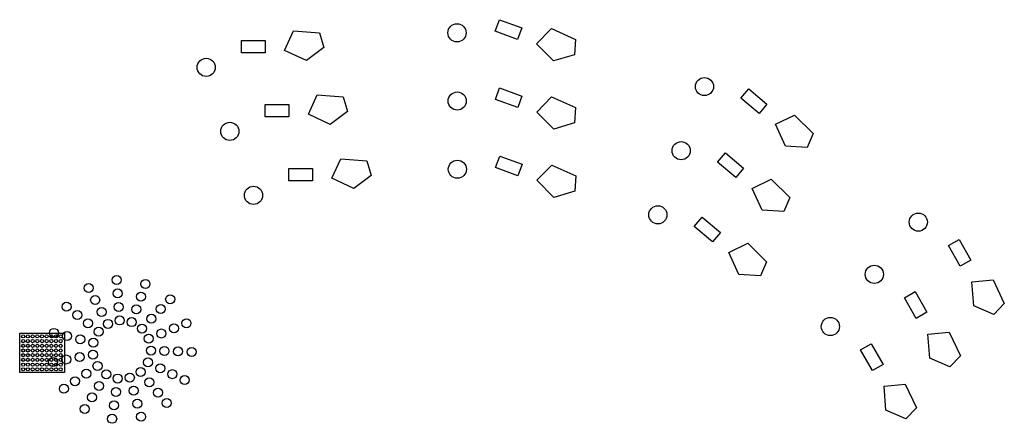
# Model space of a CAD drawing. Header units: millimetres. Extents: x 1424 to 33244, y -808 to 12246.
import ezdxf

# ---------------------------------------------------------------- set-up
doc = ezdxf.new("R2010")
doc.units = ezdxf.units.MM

msp = doc.modelspace()

# ---------------------------------------------------------------- linework, layer by layer
for points in [[(16927, 12246), (17649, 11982), (17513, 11609), (16791, 11873)], [(8591, 11574), (9360, 11574), (9360, 11177), (8591, 11177)], [(16933, 10040), (17655, 9776), (17519, 9403), (16797, 9668)], [(24986, 10010), (25573, 9513), (25317, 9210), (24730, 9707)], [(9355, 9505), (10124, 9505), (10124, 9108), (9355, 9108)], [(16940, 7835), (17661, 7570), (17525, 7198), (16803, 7462)], [(24233, 7936), (24820, 7440), (24564, 7137), (23977, 7633)], [(10120, 7436), (10888, 7436), (10888, 7039), (10120, 7039)], [(23480, 5863), (24067, 5367), (23811, 5064), (23224, 5560)], [(31784, 5137), (32165, 4469), (31820, 4273), (31439, 4941)], [(30364, 3450), (30744, 2782), (30399, 2585), (30019, 3253)], [(1424, 2109), (2873, 2109), (2873, 832), (1424, 832)], [(28944, 1762), (29324, 1094), (28979, 898), (28599, 1566)]]:
    msp.add_lwpolyline(points, close=True)
for points in [[(10269, 11881), (11115, 11817), (11256, 11343), (10692, 10921), (9987, 11254), (10269, 11881)], [(18609, 11957), (19381, 11606), (19350, 11113), (18676, 10910), (18129, 11465), (18609, 11957)], [(11034, 9812), (11879, 9748), (12020, 9274), (11456, 8852), (10752, 9185), (11034, 9812)], [(18615, 9752), (19387, 9401), (19356, 8907), (18682, 8705), (18135, 9259), (18615, 9752)], [(26466, 9160), (27070, 8565), (26872, 8112), (26169, 8154), (25846, 8863), (26466, 9160)], [(11798, 7743), (12644, 7679), (12785, 7205), (12221, 6783), (11516, 7116), (11798, 7743)], [(18621, 7546), (19393, 7195), (19362, 6702), (18688, 6499), (18141, 7054), (18621, 7546)], [(25713, 7087), (26317, 6492), (26119, 6039), (25415, 6081), (25093, 6790), (25713, 7087)], [(24960, 5014), (25564, 4418), (25366, 3966), (24662, 4007), (24340, 4717), (24960, 5014)], [(32881, 3831), (33244, 3064), (32902, 2707), (32256, 2988), (32197, 3765), (32881, 3831)], [(31461, 2143), (31824, 1376), (31482, 1020), (30836, 1301), (30777, 2078), (31461, 2143)], [(30041, 455), (30403, -311), (30061, -668), (29415, -387), (29356, 390), (30041, 455)]]:
    msp.add_lwpolyline(points)
for centre, radius in [((15557, 11821), 293), ((7451, 10703), 293), ((23554, 10082), 293), ((15563, 9615), 293), ((8215, 8634), 293), ((22801, 8008), 293), ((15569, 7409), 293), ((8980, 6565), 293), ((22048, 5935), 293), ((30464, 5698), 293), ((29044, 4010), 293), ((4558, 3829), 146), ((5489, 3701), 146), ((3656, 3568), 146), ((4590, 3392), 146), ((3863, 3182), 146), ((5340, 3289), 146), ((6287, 3205), 146), ((2938, 2963), 146), ((4069, 2795), 146), ((4621, 2955), 146), ((5191, 2876), 146), ((5983, 2889), 146), ((3284, 2694), 146), ((3630, 2425), 146), ((4276, 2409), 146), ((4653, 2518), 146), ((5042, 2464), 146), ((5679, 2573), 146), ((6814, 2427), 146), ((27623, 2323), 293), ((2528, 2118), 146), ((3976, 2156), 146), ((5375, 2257), 146), ((6002, 2097), 146), ((6408, 2262), 146), ((1536, 2003), 50.6), ((1688, 2003), 50.6), ((1840, 2003), 50.6), ((1991, 2003), 50.6), ((2143, 2003), 50.6), ((2295, 2003), 50.6), ((2447, 2003), 50.6), ((2599, 2003), 50.6), ((2751, 2003), 50.6), ((2953, 2013), 146), ((3379, 1908), 146), ((3804, 1802), 146), ((5596, 1932), 146), ((1536, 1851), 50.6), ((1536, 1699), 50.6), ((1536, 1548), 50.6), ((1688, 1851), 50.6), ((1688, 1699), 50.6), ((1688, 1548), 50.6), ((1840, 1851), 50.6), ((1840, 1699), 50.6), ((1840, 1548), 50.6), ((1991, 1851), 50.6), ((1991, 1699), 50.6), ((1991, 1548), 50.6), ((2143, 1851), 50.6), ((2143, 1699), 50.6), ((2143, 1548), 50.6), ((2295, 1851), 50.6), ((2295, 1699), 50.6), ((2295, 1548), 50.6), ((2447, 1851), 50.6), ((2447, 1699), 50.6), ((2447, 1548), 50.6), ((2599, 1851), 50.6), ((2599, 1699), 50.6), ((2599, 1548), 50.6), ((2751, 1851), 50.6), ((2751, 1699), 50.6), ((2751, 1548), 50.6), ((5665, 1545), 146), ((6103, 1531), 146), ((6541, 1517), 146), ((6979, 1502), 146), ((1536, 1396), 50.6), ((1536, 1244), 50.6), ((1688, 1396), 50.6), ((1688, 1244), 50.6), ((1840, 1396), 50.6), ((1840, 1244), 50.6), ((1991, 1396), 50.6), ((1991, 1244), 50.6), ((2143, 1396), 50.6), ((2143, 1244), 50.6), ((2295, 1396), 50.6), ((2295, 1244), 50.6), ((2497, 1179), 146), ((2447, 1396), 50.6), ((2447, 1244), 50.6), ((2599, 1396), 50.6), ((2599, 1244), 50.6), ((2751, 1396), 50.6), ((2751, 1244), 50.6), ((2928, 1256), 146), ((3360, 1333), 146), ((3791, 1410), 146), ((5571, 1164), 146), ((1536, 1092), 50.6), ((1536, 940), 50.6), ((1688, 1092), 50.6), ((1688, 940), 50.6), ((1840, 1092), 50.6), ((1840, 940), 50.6), ((1991, 1092), 50.6), ((1991, 940), 50.6), ((2143, 1092), 50.6), ((2143, 940), 50.6), ((2295, 1092), 50.6), ((2295, 940), 50.6), ((2447, 1092), 50.6), ((2447, 940), 50.6), ((2599, 1092), 50.6), ((2599, 940), 50.6), ((2751, 1092), 50.6), ((2751, 940), 50.6), ((3939, 1046), 146), ((5330, 854), 146), ((5965, 973), 146), ((3214, 554), 146), ((3577, 800), 146), ((4222, 774), 146), ((4592, 641), 146), ((4983, 669), 146), ((5612, 519), 146), ((6359, 782), 146), ((6754, 590), 146), ((2851, 309), 146), ((3991, 402), 146), ((4532, 207), 146), ((5105, 248), 146), ((5895, 184), 146), ((3760, 30), 146), ((3528, -342), 146), ((4472, -228), 146), ((5227, -173), 146), ((6177, -151), 146), ((4412, -662), 146), ((5349, -594), 146)]:
    msp.add_circle(centre, radius)

doc.saveas('drawing.dxf')
